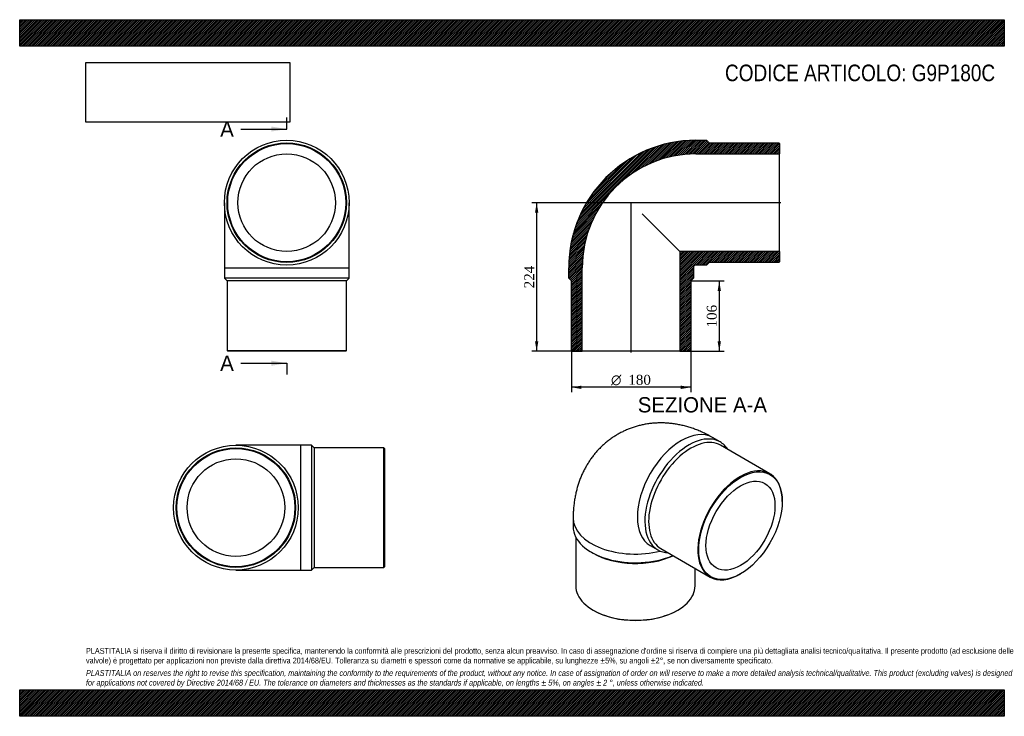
# Model space of a CAD drawing. Header units: millimetres. Extents: x 0 to 1485, y 0 to 1050.
import ezdxf
from ezdxf.enums import TextEntityAlignment as Align
from ezdxf.lldxf.tags import DXFTag

# ---------------------------------------------------------------- set-up
doc = ezdxf.new("R2010")
doc.units = ezdxf.units.MM
doc.header["$LTSCALE"] = 5
for name, color, linetype in [('Default', 7, 'Continuous'), ('DV4_Default', 7, 'Continuous'), ('G9P180C', 7, 'Continuous')]:
    doc.layers.add(name, color=color, linetype=linetype)
doc.styles.add('SEACAD_Solid_Edge_ANSI', font='seans.ttf')
doc.styles.add('SEACAD_Solid_Edge_ANSI1_Symbols', font='semeca1.ttf')
doc.styles.add('SEACAD_Times_New_Roman', font='times.ttf')
tags = doc.linetypes.add('CENTER2', pattern=[28.575, 19.05, -3.175, 3.175, -3.175]).pattern_tags.tags
tags[10:11] = [DXFTag(74, 4), DXFTag(75, 0), DXFTag(340, '0'), DXFTag(46, 0.0), DXFTag(50, 0.0), DXFTag(44, 0.0), DXFTag(45, 0.0)]
tags[8:9] = [DXFTag(74, 4), DXFTag(75, 0), DXFTag(340, '0'), DXFTag(46, 0.0), DXFTag(50, 0.0), DXFTag(44, 0.0), DXFTag(45, 0.0)]
tags[6:7] = [DXFTag(74, 4), DXFTag(75, 0), DXFTag(340, '0'), DXFTag(46, 0.0), DXFTag(50, 0.0), DXFTag(44, 0.0), DXFTag(45, 0.0)]
tags[4:5] = [DXFTag(74, 4), DXFTag(75, 0), DXFTag(340, '0'), DXFTag(46, 0.0), DXFTag(50, 0.0), DXFTag(44, 0.0), DXFTag(45, 0.0)]
doc.dimstyles.new('ANSImm', dxfattribs={"dimtxt": 15, "dimasz": 15, "dimexe": 7.5, "dimexo": 0, "dimgap": 3.75, "dimtad": 1, "dimdsep": 46, "dimtxsty": 'SEACAD_Times_New_Roman', "dimblk1": '_SE_FILLED', "dimblk2": '_SE_FILLED', "dimsah": 1, "dimcen": 7.5, "dimazin": 0, "dimtfac": 0.85, "dimtdec": 3, "dimtofl": 0, "dimtmove": 0, "dimatfit": 3, "dimfxl": 1, "dimarcsym": 0})
picture_1 = doc.add_image_def('image1.jpg', size_in_pixel=(4302, 1260))

# ---------------------------------------------------------------- blocks, each defined once
blk = doc.blocks.new('SE')
at = {"layer": 'G9P180C', "color": 7, "linetype": 'Continuous'}
for p, q in [((308.7, 774.2), (308.7, 676.2)), ((496.7, 676.2), (496.7, 774.2)), ((308.7, 676.2), (496.7, 676.2)), ((308.7, 676.2), (308.7, 660.2)), ((496.7, 660.2), (496.7, 676.2)), ((496.7, 660.2), (308.7, 660.2)), ((308.7, 660.2), (312.7, 656.2)), ((492.7, 656.2), (312.7, 656.2)), ((312.7, 656.2), (312.7, 551.2)), ((492.7, 656.2), (496.7, 660.2)), ((492.7, 551.2), (492.7, 656.2)), ((312.7, 551.2), (492.7, 551.2)), ((312.7, 551.2), (313.7, 550.2)), ((491.7, 550.2), (313.7, 550.2)), ((491.7, 550.2), (492.7, 551.2))]:
    blk.add_line(p, q, dxfattribs=at)
for radius in [94, 90, 89, 73.6]:
    blk.add_circle((402.7, 774.2), radius, dxfattribs=at)
blk = doc.blocks.new('SE1')
at = {"layer": 'G9P180C', "color": 7, "linetype": 'Continuous'}
for p, q in [((1056.4, 413.7), (1045, 420.2)), ((1131.4, 365.7), (1057.2, 408.6)), ((1150.1, 323.7), (1150.1, 324.5)), ((834.7, 298.8), (834.7, 285.7)), ((838.7, 270), (838.7, 196.7)), ((951, 257.4), (962.4, 250.8)), ((967.2, 252.7), (1041.4, 209.8)), ((862.3, 247.3), (865.1, 245.7)), ((1018.7, 196.7), (1018.7, 222.9)), ((1086.4, 214.3), (1087.1, 214.7)), ((865.1, 160), (865.8, 159.6)), ((991.7, 159.6), (992.4, 160))]:
    blk.add_line(p, q, dxfattribs=at)
for centre, major_axis, start_param, end_param in [((998, 338.8), (-47, -81.4), 3.141593, 6.283185), ((1009.4, 332.2), (47, 81.4), 0, 3.434367), ((1012.2, 330.6), (45, 77.9), 0, 3.141593), ((1009.4, 332.2), (47, 81.4), 5.990411, 6.283185), ((1086.4, 287.8), (-45, -77.9), 2.356194, 6.283185), ((928.7, 298.8), (-94, 0), 6.283169, 6.283185), ((928.7, 298.8), (-94, 0), 0, 1.979988), ((928.7, 285.7), (94, 0), 3.141593, 5.356045), ((998, 338.8), (-47, -81.4), 0, 0.002379), ((928.7, 282.4), (90, 0), 3.926991, 5.394501), ((1086.4, 287.8), (-45, -77.9), 0, 0.785398), ((928.7, 196.7), (-90, 0), 0, 3.141593), ((928.7, 195.9), (89, 0), 3.926991, 5.497787)]:
    blk.add_ellipse(centre, major_axis=major_axis, ratio=0.57735, start_param=start_param, end_param=end_param, dxfattribs=at)
for major_axis in [(44.5, 77.1), (36.8, 63.7)]:
    blk.add_ellipse((1087.1, 287.3), major_axis=major_axis, ratio=0.57735, dxfattribs=at)
blk.add_open_spline([(1045, 420.2), (1043.5, 421), (1040.3, 422.9), (1034.4, 425.9), (1027.8, 429), (1021.1, 431.8), (1014.4, 434.2), (1007.7, 436.4), (1000.9, 438.2), (994.2, 439.6), (987.5, 440.8), (980.8, 441.6), (974.2, 442.1), (967.6, 442.3), (961, 442.1), (954.6, 441.7), (948.2, 441), (941.9, 439.9), (935.8, 438.6), (929.7, 436.9), (923.7, 435), (917.9, 432.8), (912.2, 430.4), (906.7, 427.6), (901.3, 424.6), (896, 421.4), (891, 417.9), (886.1, 414.2), (881.4, 410.3), (876.9, 406.1), (872.6, 401.7), (868.6, 397.1), (864.7, 392.4), (861, 387.4), (857.6, 382.3), (854.4, 376.9), (851.4, 371.4), (848.6, 365.8), (846.1, 359.9), (843.8, 353.9), (841.8, 347.8), (840, 341.5), (838.5, 335.1), (837.2, 328.5), (836.2, 321.8), (835.4, 314.9), (834.9, 308), (834.8, 302.4), (834.7, 299.6), (834.7, 298.8)], degree=3, knots=[0, 0, 0, 0, 0.015562, 0.039985, 0.064334, 0.088475, 0.112375, 0.13601, 0.159365, 0.182435, 0.205223, 0.227738, 0.249993, 0.272002, 0.293784, 0.315355, 0.336734, 0.35794, 0.378989, 0.399899, 0.420685, 0.441364, 0.461952, 0.482462, 0.502911, 0.523314, 0.543681, 0.564026, 0.584366, 0.604715, 0.625089, 0.645506, 0.665983, 0.686537, 0.707189, 0.727956, 0.748859, 0.76992, 0.791158, 0.812595, 0.83425, 0.85614, 0.878281, 0.900684, 0.923354, 0.94629, 0.969483, 0.992917, 1, 1, 1, 1], dxfattribs=at)
blk = doc.blocks.new('SE2')
at = {"layer": 'G9P180C', "color": 7, "linetype": 'Continuous'}
for p, q in [((424.1, 408.5), (326.1, 408.5)), ((424.1, 220.5), (424.1, 408.5)), ((440.1, 408.5), (424.1, 408.5)), ((440.1, 408.5), (440.1, 220.5)), ((444.1, 404.5), (440.1, 408.5)), ((444.1, 404.5), (444.1, 224.5)), ((549.1, 404.5), (444.1, 404.5)), ((549.1, 224.5), (549.1, 404.5)), ((550.1, 403.5), (549.1, 404.5)), ((550.1, 403.5), (550.1, 225.5)), ((440.1, 220.5), (444.1, 224.5)), ((444.1, 224.5), (549.1, 224.5)), ((549.1, 224.5), (550.1, 225.5)), ((326.1, 220.5), (424.1, 220.5)), ((424.1, 220.5), (440.1, 220.5))]:
    blk.add_line(p, q, dxfattribs=at)
for radius in [94, 90, 89, 73.6]:
    blk.add_circle((326.1, 314.5), radius, dxfattribs=at)
blk = doc.blocks.new('SE4')
at = {"color": 7, "linetype": 'Continuous', "style": 'SEACAD_Solid_Edge_ANSI'}
blk.add_text('A', height=23, dxfattribs=at).set_placement((302.4, 896.7), align=Align.TOP_LEFT)
blk = doc.blocks.new('SE5')
at = {"color": 7, "linetype": 'Continuous', "style": 'SEACAD_Solid_Edge_ANSI'}
blk.add_text('A', height=23, dxfattribs=at).set_placement((302.4, 543.7), align=Align.TOP_LEFT)
blk = doc.blocks.new('SEANNOT_GROUP')
at = {"linetype": 'Continuous'}
blk.add_hatch(color=7, dxfattribs=at).paths.add_polyline_path([(379.7, 881.4), (402.7, 885.2), (379.7, 889)])
at = {"color": 7, "linetype": 'Continuous'}
blk.add_lwpolyline([(333.7, 885.2), (402.7, 885.2)], dxfattribs=at)
blk = doc.blocks.new('SEANNOT_GROUP1')
at = {"linetype": 'Continuous'}
blk.add_hatch(color=7, dxfattribs=at).paths.add_polyline_path([(379.7, 528.4), (402.7, 532.2), (379.7, 536)])
at = {"color": 7, "linetype": 'Continuous'}
blk.add_lwpolyline([(333.7, 532.2), (402.7, 532.2)], dxfattribs=at)
blk = doc.blocks.new('SE3')
at = {"layer": 'Default', "color": 7, "linetype": 'CENTER2'}
for p, q in [((402.7, 885.2), (402.7, 902.5)), ((402.7, 532.2), (402.7, 515))]:
    blk.add_line(p, q, dxfattribs=at)
at = {"layer": 'Default', "color": 7, "linetype": 'CENTER2', "const_width": 0.0001}
blk.add_lwpolyline([(402.7, 885.2), (402.7, 532.2)], dxfattribs=at)
at = {"layer": 'Default'}
for name in ['SE4', 'SEANNOT_GROUP', 'SE5', 'SEANNOT_GROUP1']:
    blk.add_blockref(name, (0, 0), dxfattribs=at)
blk = doc.blocks.new('SE6')
at = {"layer": 'G9P180C', "linetype": 'Continuous'}
h = blk.add_hatch(dxfattribs=at)
h.set_pattern_fill('LINE', scale=0.629921, angle=45, style=0)
edge = h.paths.add_edge_path()
edge.add_line((1145, 864.2), (1040, 864.2))
edge.add_line((1040, 864.2), (1036, 868.2))
edge.add_line((1036, 868.2), (1020, 868.2))
edge.add_arc((1020, 676.2), 192, 90, 180)
edge.add_line((828, 676.2), (828, 660.2))
edge.add_line((828, 660.2), (832, 656.2))
edge.add_line((832, 656.2), (832, 551.2))
edge.add_line((832, 551.2), (833, 550.2))
edge.add_line((833, 550.2), (848.4, 550.2))
edge.add_line((848.4, 550.2), (848.4, 676.2))
edge.add_arc((1020, 676.2), 171.6, 90, 180, ccw=False)
edge.add_line((1020, 847.8), (1146, 847.8))
edge.add_line((1146, 847.8), (1146, 863.2))
edge.add_line((1146, 863.2), (1145, 864.2))
h = blk.add_hatch(dxfattribs=at)
h.set_pattern_fill('LINE', scale=0.629921, angle=45, style=0)
edge = h.paths.add_edge_path()
edge.add_line((1146, 685.2), (1146, 700.6))
edge.add_line((1146, 700.6), (995.6, 700.6))
edge.add_line((995.6, 700.6), (995.6, 550.2))
edge.add_line((995.6, 550.2), (1011, 550.2))
edge.add_line((1011, 550.2), (1012, 551.2))
edge.add_line((1012, 551.2), (1012, 656.2))
edge.add_line((1012, 656.2), (1016, 660.2))
edge.add_line((1016, 660.2), (1016, 676.2))
edge.add_arc((1020, 676.2), 4, 90, 180, ccw=False)
edge.add_line((1020, 680.2), (1036, 680.2))
edge.add_line((1036, 680.2), (1040, 684.2))
edge.add_line((1040, 684.2), (1145, 684.2))
edge.add_line((1145, 684.2), (1146, 685.2))
at = {"layer": 'DV4_Default', "color": 7, "linetype": 'CENTER2'}
for p, q in [((1147.8, 774.2), (921.7, 774.2)), ((922, 548.4), (922, 774.6))]:
    blk.add_line(p, q, dxfattribs=at)
at = {"layer": 'G9P180C', "color": 7, "linetype": 'Continuous'}
for p, q in [((1020, 868.2), (1036, 868.2)), ((1036, 868.2), (1040, 864.2)), ((1040, 864.2), (1145, 864.2)), ((1145, 864.2), (1146, 863.2)), ((1146, 863.2), (1146, 847.8)), ((1020, 847.8), (1146, 847.8)), ((1146, 700.6), (1146, 847.8)), ((938.8, 757.4), (995.6, 700.6)), ((1146, 700.6), (995.6, 700.6)), ((995.6, 700.6), (995.6, 550.2)), ((1146, 700.6), (1146, 685.2)), ((1040, 684.2), (1036, 680.2)), ((1145, 684.2), (1040, 684.2)), ((1146, 685.2), (1145, 684.2)), ((828, 660.2), (828, 676.2)), ((848.4, 550.2), (848.4, 676.2)), ((1016, 676.2), (1016, 660.2)), ((1036, 680.2), (1020, 680.2)), ((832, 656.2), (828, 660.2)), ((832, 551.2), (832, 656.2)), ((1016, 660.2), (1012, 656.2)), ((1012, 656.2), (1012, 551.2)), ((833, 550.2), (832, 551.2)), ((833, 550.2), (848.4, 550.2)), ((995.6, 550.2), (848.4, 550.2)), ((995.6, 550.2), (1011, 550.2)), ((1012, 551.2), (1011, 550.2))]:
    blk.add_line(p, q, dxfattribs=at)
for radius in [192, 171.6, 4]:
    blk.add_arc((1020, 676.2), radius, 90, 180, dxfattribs=at)
blk = doc.blocks.new('GDimGGroup')
at = {"layer": 'Default', "linetype": 'Continuous'}
for points in [[(847, 493.4), (847, 498.4), (832, 495.9)], [(997, 493.4), (1012, 495.9), (997, 498.4)]]:
    blk.add_hatch(color=7, dxfattribs=at).paths.add_polyline_path(points)
at = {"layer": 'Default', "color": 7, "linetype": 'Continuous'}
for p, q in [((832, 551.2), (832, 488.4)), ((1012, 551.2), (1012, 488.4)), ((1012, 495.9), (832, 495.9))]:
    blk.add_line(p, q, dxfattribs=at)
for s, style, p in [('O', 'SEACAD_Solid_Edge_ANSI1_Symbols', (891.9, 514.7)), ('180', 'SEACAD_Times_New_Roman', (918, 514.7))]:
    blk.add_text(s, height=15, dxfattribs=dict(at, style=style)).set_placement(p, align=Align.TOP_LEFT)
blk = doc.blocks.new('DMBLK219')
at = {"layer": 'Default', "linetype": 'Continuous'}
for points in [[(1057.6, 641.2), (1055.1, 656.2), (1052.6, 641.2)], [(1057.6, 565.2), (1052.6, 565.2), (1055.1, 550.2)]]:
    blk.add_hatch(color=7, dxfattribs=at).paths.add_polyline_path(points)
at = {"layer": 'Default', "color": 7, "linetype": 'Continuous'}
for p, q in [((1012, 656.2), (1062.6, 656.2)), ((1055.1, 656.2), (1055.1, 550.2)), ((995.6, 550.2), (1062.6, 550.2))]:
    blk.add_line(p, q, dxfattribs=at)
at = {"layer": 'Default', "color": 7, "linetype": 'Continuous', "style": 'SEACAD_Times_New_Roman'}
blk.add_text('106', height=15, rotation=90, dxfattribs=at).set_placement((1036.3, 586.1), align=Align.TOP_LEFT)
blk = doc.blocks.new('_SE_FILLED')
at = {"color": 0}
blk.add_line((0, 0), (-1, 0), dxfattribs=at)
blk.add_solid([(0, 0), (-1, -0.1665), (-1, 0.1665), (0, 0)], dxfattribs=at)
blk = doc.blocks.new('DMBLK220')
at = {"layer": 'Default', "linetype": 'Continuous'}
for points in [[(777.2, 759.2), (782.2, 759.2), (779.7, 774.2)], [(777.2, 565.2), (779.7, 550.2), (782.2, 565.2)]]:
    blk.add_hatch(color=7, dxfattribs=at).paths.add_polyline_path(points)
at = {"layer": 'Default', "color": 7, "linetype": 'Continuous'}
for p, q in [((922, 774.2), (772.2, 774.2)), ((779.7, 774.2), (779.7, 550.2)), ((848.4, 550.2), (772.2, 550.2))]:
    blk.add_line(p, q, dxfattribs=at)
at = {"layer": 'Default', "color": 7, "linetype": 'Continuous', "style": 'SEACAD_Times_New_Roman'}
blk.add_text('224', height=15, rotation=90, dxfattribs=at).set_placement((761, 645.1), align=Align.TOP_LEFT)

msp = doc.modelspace()

# ---------------------------------------------------------------- hatches: boundary and pattern name
at = {"layer": 'Default', "linetype": 'Continuous'}
h = msp.add_hatch(dxfattribs=at)
h.set_pattern_fill('LINE', scale=0.629921, angle=45, style=0)
h.paths.add_polyline_path([(1485, 1010), (1485, 1050), (0, 1050), (0, 1010)])
for points in [[(1485, 1010), (1485, 1050), (0, 1050), (0, 1010)], [(1485, 0), (1485, 40), (0, 40), (0, 0)]]:
    msp.add_hatch(color=7, dxfattribs=at).paths.add_polyline_path(points)
h = msp.add_hatch(dxfattribs=at)
h.set_pattern_fill('LINE', scale=0.629921, angle=45, style=0)
h.paths.add_polyline_path([(1485, 0), (1485, 40), (0, 40), (0, 0)])

# ---------------------------------------------------------------- linework, layer by layer
at = {"layer": 'Default', "color": 7, "linetype": 'Continuous'}
for p, q in [((0, 1050), (1485, 1050)), ((0, 1010), (0, 1050)), ((1485, 1050), (1485, 1010)), ((1485, 1010), (0, 1010)), ((0, 40), (1485, 40)), ((0, 0), (0, 40)), ((1485, 40), (1485, 0)), ((1485, 0), (0, 0))]:
    msp.add_line(p, q, dxfattribs=at)

# ---------------------------------------------------------------- block references
at = {"layer": 'Default'}
for name in ['SE3', 'SE', 'SE6', 'GDimGGroup', 'SE1', 'SE2']:
    msp.add_blockref(name, (0, 0), dxfattribs=at)

# ---------------------------------------------------------------- texts
at = {"layer": 'Default', "color": 7, "linetype": 'Continuous', "style": 'SEACAD_Solid_Edge_ANSI'}
msp.add_text('SEZIONE A-A', height=23, dxfattribs=at).set_placement((932.248, 481.015), align=Align.TOP_LEFT)
at = {"layer": 'Default', "attachment_point": 1}
for s, insert, char_height, width in [('{\\fArial Narrow|b0||i0||c0|p34;\\C7;\\H25.;\\W1.;CODICE ARTICOLO: G9P180C}', (1063.773, 982.333), 25, 417.25134), ("{\\fArial Narrow|b0||i0||c0|p34;\\C7;\\H8.75;\\W1.;PLASTITALIA si riserva il diritto di revisionare la presente specifica, mantenendo la conformità alle prescrizioni del prodotto, senza alcun preavviso. In caso di assegnazione d'ordine si riserva di compiere una più dettagliata analisi tecnico/qualitativa. Il presente prodotto (ad esclusione delle \\P}{\\fArial Narrow|b0||i0||c0|p34;\\C7;\\H8.75;\\W1.;valvole) è progettato per applicazioni non previste dalla direttiva 2014/68/EU. Tolleranza su diametri e spessori come da normative se applicabile, su lunghezze ±5%, su angoli ±2°, se non diversamente specificato.\\P}{\\fArial Narrow|b0||i0||c0|p34;\\C7;\\H2.5;\\W1.;   \\P}{\\fArial Narrow|b0||i1||c0|p34;\\C7;\\H8.75;\\W1.;PLASTITALIA on reserves the right to revise this specification, maintaining the conformity to the requirements of the product, without any notice. In case of assignation of order on will reserve to make a more detailed analysis technical/qualitative. This product (excluding valves) is designed \\P}{\\fArial Narrow|b0||i1||c0|p34;\\C7;\\H8.75;\\W1.;for applications not covered by Directive 2014/68 / EU. The tolerance on diameters and thicknesses as the standards if applicable, on lengths ± 5%, on angles ± 2 °, unless otherwise indicated.\\P}", (100, 103.012), 8.75, 1285)]:
    msp.add_mtext(s, dxfattribs=dict(at, insert=insert, char_height=char_height, width=width))

# ---------------------------------------------------------------- dimensions: what is measured, and where the dimension line sits
at = {"layer": 'Default', "color": 7, "linetype": 'Continuous'}
for base, p1, p2, picture, middle in [((753.228, 581.474), (922.028, 774.194), (848.428, 550.194), 'DMBLK220', (779.75, 662.194)), ((1055.099, 550.194), (1012.028, 656.194), (995.628, 550.194), 'DMBLK219', (1055.099, 603.194))]:
    dim = msp.add_linear_dim(base=base, p1=p1, p2=p2, angle=90, text='\\A1;<>', dimstyle='ANSImm', dxfattribs=at)
    dim.commit()
    dim.dimension.update_dxf_attribs({"geometry": picture, "text_midpoint": middle, "dimtype": 160})

# ---------------------------------------------------------------- pictures from other files: only their frames are drawn
image = msp.add_image(picture_1, insert=(100, 895.516), size_in_units=(307.286, 90))
image.dxf.flags = 7

doc.saveas('drawing.dxf')
